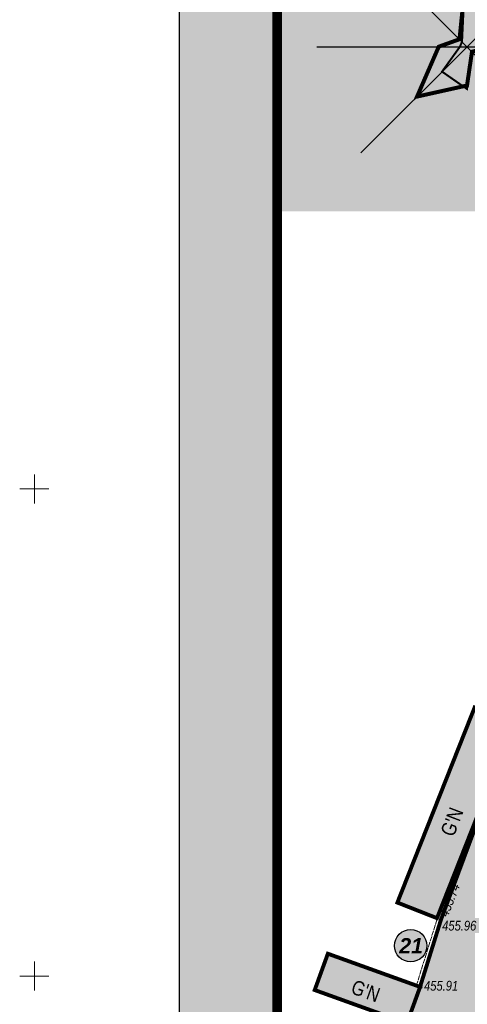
# Model space of a CAD drawing. Extents: x 339261 to 398512, y 4142390 to 4214102.
# Tile 6 of 36: x 398198 to 398244, y 4213947 to 4214048. Entities that reach past the tile are written whole.
import ezdxf
from ezdxf.enums import TextEntityAlignment as Align

# ---------------------------------------------------------------- set-up
doc = ezdxf.new("R2010")
doc.units = 0
doc.header["$LTSCALE"] = 0.5
doc.header["$MEASUREMENT"] = 0
for name, pattern in [('Build_Contour_Notresid_m1', [1, 1, 0]), ('Fence_Stone_Contour_Mr1m_m1', [1, 1, 0]), ('ГОСТ 2.303 6', [12, 8, -1.5, 1, -1.5])]:
    doc.linetypes.add(name, pattern=pattern)
doc.layers.add('.', color=7, linetype='Continuous', lineweight=15)
doc.layers.add('Yozuvlar', color=250, linetype='Continuous', lineweight=18)
for name, color, linetype in [('A_ROZA', 7, 'Continuous'), ('Bino', 7, 'Continuous'), ('TREE', 74, 'Continuous')]:
    doc.layers.add(name, color=color, linetype=linetype)
for name, color, linetype, true_color in [('BUILD_NORES_CNTUR_P', 7, 'Continuous', 0x000000), ('BUILD_NORES_TITLE_T', 7, 'Continuous', 0x000000), ('FENCE_GRDRL_#####_L', 7, 'Continuous', 0x000000), ('GEODS_POINT_GRID#_B', 7, 'Continuous', 0x000000), ('RELEF_POINT_PICKT_B', 7, 'Continuous', 0x000000), ('RELEF_POINT_PICKT_T', 7, 'Continuous', 0x000000)]:
    doc.layers.add(name, color=color, linetype=linetype, true_color=true_color)
doc.styles.add('ESKD1', font='times.ttf', dxfattribs={"width": 0.8, "oblique": 15})
doc.styles.add('Д-431 (Arial Narrow К)', font='ARIALNI.TTF', dxfattribs={"height": 1})
doc.styles.add('Р-131 (Arial Narrow)', font='ARIALN.TTF', dxfattribs={"height": 1})
doc.linetypes.add('Fence_Stone_Mr1m_08_m1', pattern='A,8,[1,Topography.shx,S=0.8,R=90,X=0,Y=0],0', length=8)

# ---------------------------------------------------------------- blocks, each defined once
blk = doc.blocks.new('CrossCoord_m1')
at = {"layer": 'GEODS_POINT_GRID#_B', "color": 3, "lineweight": 20, "true_color": 0x00ff00, "flags": 128}
for points in [[(0, 3), (0, -3)], [(-3, 0), (3, 0)]]:
    blk.add_lwpolyline(points, dxfattribs=at)
blk = doc.blocks.new('PointHight_m1')
at = {"layer": 'RELEF_POINT_PICKT_B', "linetype": 'Continuous', "lineweight": 15, "true_color": 0x000000}
h = blk.add_hatch(color=18, dxfattribs=at)
edge = h.paths.add_edge_path()
edge.add_arc((0, 0), 0.3, 0, 360)
at = {"layer": 'RELEF_POINT_PICKT_B', "color": 18, "linetype": 'Continuous', "lineweight": 15, "true_color": 0x000000}
blk.add_circle((0, 0), 0.3, dxfattribs=at)
blk.add_point((0, 0), dxfattribs=at)
blk = doc.blocks.new('wdqwqwwq')
at = {"layer": 'BUILD_NORES_CNTUR_P', "color": 18, "linetype": 'Build_Contour_Notresid_m1', "lineweight": 13, "true_color": 0x000000, "flags": 128}
for points in [[(398237.23, 4213957.54), (398241.29, 4213955.94), (398249.2, 4213975.97), (398245.15, 4213977.57)], [(398239.56, 4213948.88), (398230.1, 4213952.29), (398228.75, 4213948.56), (398238.21, 4213945.15)]]:
    blk.add_lwpolyline(points, close=True, dxfattribs=at)
at = {"layer": 'FENCE_GRDRL_#####_L', "color": 18, "linetype": 'Fence_Stone_Contour_Mr1m_m1', "lineweight": 13, "true_color": 0x000000, "elevation": 455.6}
blk.add_lwpolyline([(398239.17, 4213949), (398241.33, 4213955.94)], dxfattribs=at)
at = {"layer": 'FENCE_GRDRL_#####_L', "color": 18, "linetype": 'Fence_Stone_Mr1m_08_m1', "lineweight": 13, "true_color": 0x000000, "elevation": 455.6}
blk.add_lwpolyline([(398239.56, 4213948.88), (398241.71, 4213955.82)], dxfattribs=at)
at = {"layer": 'GEODS_POINT_GRID#_B', "color": 3, "true_color": 0x00ff00, "xscale": 0.5, "yscale": 0.5, "zscale": 0.5}
for p in [(398200, 4214000), (398200, 4213950)]:
    blk.add_blockref('CrossCoord_m1', p, dxfattribs=at)
at = {"layer": 'RELEF_POINT_PICKT_B', "color": 18, "true_color": 0x000000, "xscale": 0.5, "yscale": 0.5, "zscale": 0.5}
for p in [(398241.29, 4213955.94, 455.74), (398241.71, 4213955.82, 455.96), (398239.61, 4213948.86, 455.91)]:
    blk.add_blockref('PointHight_m1', p, dxfattribs=at)
at = {"layer": 'BUILD_NORES_TITLE_T', "color": 18, "true_color": 0x000000, "style": 'Р-131 (Arial Narrow)'}
for rotation, p in [(69.217, (398242.82, 4213965.83)), (340.1761, (398233.98, 4213948.47))]:
    blk.add_text("G'N", height=1.5, rotation=rotation, dxfattribs=at).set_placement(p, align=Align.MIDDLE)
at = {"layer": 'RELEF_POINT_PICKT_T', "color": 18, "true_color": 0x000000, "style": 'Д-431 (Arial Narrow К)'}
blk.add_text('455.74', height=1, rotation=68.4466, dxfattribs=at).set_placement((398241.93, 4213956.19, 455.74), align=Align.MIDDLE_LEFT)
for s, p in [('455.96', (398241.82, 4213955.17, 455.96)), ('455.91', (398239.96, 4213949, 455.91))]:
    blk.add_text(s, height=1, dxfattribs=at).set_placement(p, align=Align.MIDDLE_LEFT)
blk = doc.blocks.new('GC_ROZA1')
at = {"color": 0, "linetype": 'Continuous'}
blk.add_lwpolyline([(0, -25, 0, 0, 0), (0, 22.5, 1, 0, 0), (0, 25, 0, 0, 0)], format="xyseb", dxfattribs=at)
for points in [[(-17.6777, 17.6777), (17.6777, -17.6777)], [(-17.6777, -17.6777), (17.6777, 17.6777)], [(-25, 0), (25, 0)]]:
    blk.add_lwpolyline(points, dxfattribs=at)
at = {"color": 0, "oblique": 14.994305, "width": 1.2}
blk.add_attdef('S', text='', height=2, dxfattribs=at).set_placement((0, 26.3158), align=Align.CENTER)
blk = doc.blocks.new('паппку')
at = {"layer": 'A_ROZA', "color": 5, "linetype": 'Continuous', "const_width": 0.333}
blk.add_lwpolyline([(2381.48, 1233.7), (2395.62, 1229.61), (2385.6, 1215.47), (2382.31, 1214.63), (2381.48, 1208.41), (2377.32, 1211.31), (2380.3, 1215.47), (2380.65, 1216.3)], close=True, dxfattribs=at)
at = {"layer": 'A_ROZA', "color": 1, "linetype": 'Continuous', "const_width": 0.667}
blk.add_lwpolyline([(2381.48, 1229), (2392.29, 1226.28), (2385.6, 1215.47), (2382.31, 1214.63), (2381.48, 1209), (2373.16, 1207.15), (2376.77, 1215.47), (2380.23, 1216.71)], close=True, dxfattribs=at)
at = {"layer": 'A_ROZA'}
ref = blk.add_blockref('GC_ROZA1', (2381.48, 1215.47), dxfattribs=at)
ref.add_attrib('S', 'С', dxfattribs={"layer": '0', "color": 0, "height": 2, "style": 'ESKD1', "oblique": 14.9943, "width": 1.2}).set_placement((2381.48, 1241.78), align=Align.CENTER)
blk = doc.blocks.new('ЦЕППП3П')
at = {"layer": '.', "linetype": 'ByBlock', "lineweight": 30, "true_color": 0xffffff}
h = blk.add_hatch(color=7, dxfattribs=at)
h.dxf.hatch_style = 1
edge = h.paths.add_edge_path()
edge.add_arc((45296.45, 54957.093), 1.274, 0, 360)
at = {"color": 0, "linetype": 'ByBlock', "lineweight": 25}
blk.add_circle((45296.45, 54957.093), 1.274, dxfattribs=at)

msp = doc.modelspace()

# ---------------------------------------------------------------- hatches: boundary and pattern name
at = {"linetype": 'ByBlock', "lineweight": 30}
h = msp.add_hatch(color=31, dxfattribs=at)
h.dxf.hatch_style = 1
h.paths.add_polyline_path([(398269.91, 4213913.16), (398293.69, 4213903.38), (398295.43, 4213907.6), (398271.65, 4213917.39)])
h.paths.add_polyline_path([(398233.82, 4213932.97), (398238.21, 4213945.15), (398234.79, 4213946.38), (398230.4, 4213934.2)])
h.paths.add_polyline_path([(398238.21, 4213945.15), (398239.56, 4213948.88), (398230.1, 4213952.29), (398228.75, 4213948.56)])
h.paths.add_polyline_path([(398241.29, 4213955.94), (398249.2, 4213975.97), (398245.15, 4213977.57), (398237.23, 4213957.54)])
at = {"layer": 'Bino', "lineweight": 15, "ltscale": 0.1}
h = msp.add_hatch(color=254, dxfattribs=at)
h.dxf.hatch_style = 1
h.paths.add_polyline_path([(398233.34, 4213931.64), (398271.65, 4213917.38), (398291.79, 4213909.1), (398303.24, 4213940.2), (398309.99, 4213937.71), (398310.86, 4213940.19), (398308.1, 4213941.31), (398323.52, 4213978.5), (398345.42, 4213969.25), (398358.07, 4213996.88), (398377.25, 4213987.18), (398382.66, 4213997.89), (398269.85, 4214054.92), (398264.44, 4214044.21), (398272.95, 4214039.91), (398267.49, 4214024.12), (398249.17, 4213975.89), (398241.71, 4213955.82), (398239.56, 4213948.88)])
at = {"layer": 'TREE', "lineweight": 0}
h = msp.add_hatch(dxfattribs=at)
h.set_pattern_fill('CROSS', color=256, scale=1.2, angle=12.9497)
h.set_pattern_definition([(12.949675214, (0, 0), (0.225141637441, 0.359598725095), [0.15, -0.45]), (102.949675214, (0.0899, -0.0563), (-0.359598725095, 0.225141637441), [0.15, -0.45])])
edge = h.paths.add_edge_path()
edge.add_line((398280.14, 4214036.28), (398277.35, 4214028.91))
edge.add_arc((398275.48, 4214029.62), 2, 249.2238, 339.2238, ccw=False)
edge.add_line((398274.77, 4214027.75), (398273.05, 4214028.4))
edge.add_line((398273.05, 4214028.4), (398260.64, 4213995.7))
edge.add_line((398260.64, 4213995.7), (398263.53, 4213994.6))
edge.add_arc((398262.82, 4213992.73), 2, -20.7762, 69.2238, ccw=False)
edge.add_line((398264.69, 4213992.02), (398242.73, 4213934.15))
edge.add_line((398242.73, 4213934.15), (398293.87, 4213914.74))
edge.add_line((398293.87, 4213914.74), (398291.79, 4213909.1))
edge.add_line((398291.79, 4213909.1), (398271.66, 4213917.41))
edge.add_line((398271.66, 4213917.41), (398233.34, 4213931.64))
edge.add_line((398233.34, 4213931.64), (398239.56, 4213948.88))
edge.add_line((398239.56, 4213948.88), (398241.71, 4213955.82))
edge.add_line((398241.71, 4213955.82), (398249.23, 4213976.03))
edge.add_line((398249.23, 4213976.03), (398267.49, 4214024.12))
edge.add_line((398267.49, 4214024.12), (398272.95, 4214039.91))
edge.add_line((398272.95, 4214039.91), (398280.14, 4214036.28))
h.paths.add_polyline_path([(398241.84, 4213931.78), (398242.73, 4213934.15), (398246.17, 4213932.84), (398245.27, 4213930.48)], flags=16)
h.paths.add_polyline_path([(398257.92, 4213974.17), (398264.69, 4213992.02), (398260.67, 4213993.55), (398259.14, 4213989.53), (398257.56, 4213990.13), (398252.41, 4213976.56)], flags=17)
h.paths.add_polyline_path([(398274.28, 4214036.99), (398277.92, 4214035.6), (398276.54, 4214031.96), (398272.89, 4214033.34)], flags=16)

# ---------------------------------------------------------------- linework, layer by layer
at = {"linetype": 'Continuous'}
msp.add_lwpolyline([(398233.34, 4213931.64), (398271.65, 4213917.38), (398291.79, 4213909.1), (398303.24, 4213940.2), (398309.99, 4213937.71), (398310.86, 4213940.19), (398308.1, 4213941.31), (398323.52, 4213978.5), (398345.42, 4213969.25), (398358.07, 4213996.88), (398377.25, 4213987.18), (398382.66, 4213997.89), (398269.85, 4214054.92), (398264.44, 4214044.21), (398272.95, 4214039.91), (398267.49, 4214024.12), (398249.17, 4213975.89), (398241.71, 4213955.82), (398239.56, 4213948.88)], close=True, dxfattribs=at)

# ---------------------------------------------------------------- next in the draw order: block references
msp.add_blockref('wdqwqwwq', (0, 0), dxfattribs=at)

# ---------------------------------------------------------------- next in the draw order: hatches: boundary and pattern name
at = {"layer": '.', "linetype": 'Continuous', "lineweight": 35, "true_color": 0xffffff}
h = msp.add_hatch(color=7, dxfattribs=at)
h.dxf.hatch_style = 1
h.paths.add_polyline_path([(398214.89, 4214067.26), (398511.89, 4214067.26), (398511.89, 4213857.26), (398214.89, 4213857.26)])
h.paths.add_polyline_path([(398224.89, 4214064.76), (398509.39, 4214064.76), (398509.39, 4213859.76), (398224.89, 4213859.76)], flags=16)
h = msp.add_hatch(color=7, dxfattribs=at)
h.dxf.hatch_style = 1
h.paths.add_polyline_path([(398224.89, 4214028.49), (398264.08, 4214028.49), (398264.08, 4214064.76), (398224.89, 4214064.76)])

# ---------------------------------------------------------------- next in the draw order: linework, layer by layer
msp.add_lwpolyline([(398214.89, 4214067.26), (398511.89, 4214067.26), (398511.89, 4213857.26), (398214.89, 4213857.26)], close=True)
at = {"const_width": 1}
msp.add_lwpolyline([(398224.89, 4214064.76), (398509.39, 4214064.76), (398509.39, 4213859.76), (398224.89, 4213859.76)], close=True, dxfattribs=at)
at = {"linetype": 'Continuous'}
msp.add_lwpolyline([(398280.14, 4214036.28), (398277.35, 4214028.91, -0.414214), (398274.77, 4214027.75), (398273.05, 4214028.4), (398260.64, 4213995.7), (398263.53, 4213994.6, -0.414214), (398264.69, 4213992.02), (398242.73, 4213934.15), (398293.87, 4213914.74), (398291.79, 4213909.1), (398271.66, 4213917.41), (398233.34, 4213931.64), (398239.56, 4213948.88), (398241.71, 4213955.82), (398249.23, 4213976.03), (398267.49, 4214024.12), (398272.95, 4214039.91)], format="xyb", close=True, dxfattribs=at)
at = {"linetype": 'Continuous', "const_width": 0.4}
for points, elevation in [([(398241.29, 4213955.94), (398249.2, 4213975.97), (398245.15, 4213977.57), (398237.23, 4213957.54)], 455.74), ([(398238.21, 4213945.15), (398239.56, 4213948.88), (398230.1, 4213952.29), (398228.75, 4213948.56)], 456.32)]:
    msp.add_lwpolyline(points, close=True, dxfattribs=dict(at, elevation=elevation))
at = {"layer": 'Yozuvlar', "color": 6, "linetype": 'ГОСТ 2.303 6', "lineweight": 25, "ltscale": 0.5, "const_width": 0.4}
msp.add_lwpolyline([(398233.34, 4213931.64), (398271.65, 4213917.39), (398291.79, 4213909.1), (398303.26, 4213940.26), (398309.99, 4213937.71), (398310.92, 4213940.17), (398308.1, 4213941.31), (398311.73, 4213950.3), (398314.41, 4213956.93), (398323.52, 4213978.5), (398323.88, 4213978.35), (398345.42, 4213969.25), (398347.98, 4213975.32), (398358.07, 4213996.88), (398272.95, 4214039.91), (398268.73, 4214027.85), (398267.49, 4214024.12), (398252.87, 4213985.27), (398249.17, 4213975.89), (398241.71, 4213955.82), (398239.51, 4213948.75)], close=True, dxfattribs=at)

# ---------------------------------------------------------------- next in the draw order: block references
for name, p, xscale, yscale, zscale in [('паппку', (396778.27, 4213297.13), 0.615625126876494, 0.615625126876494, 0.615625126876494), ('ЦЕППП3П', (339219.37, 4142346.51), 1.302954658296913, 1.302954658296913, 1.302954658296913)]:
    msp.add_blockref(name, p, dxfattribs=dict(xscale=xscale, yscale=yscale, zscale=zscale))

# ---------------------------------------------------------------- next in the draw order: texts
at = {"color": 1, "linetype": 'ByBlock', "lineweight": 30, "insert": (398236.9, 4213953.89), "char_height": 1.5635, "width": 3.2452, "attachment_point": 1}
msp.add_mtext('\\pi0.52353;{\\fArial|b1|i1|c0|p34;21}', dxfattribs=at)

doc.saveas('drawing.dxf')
